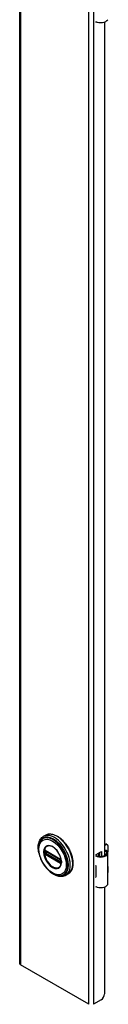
# Model space of a CAD drawing. Header units: inches. Extents: x 0 to 400, y -11 to 260.
# Tile 5 of 14: x 346.53 to 348.87, y 98.28 to 124.19. Entities that reach past the tile are written whole.
import ezdxf

# ---------------------------------------------------------------- set-up
doc = ezdxf.new("R2010")
doc.units = ezdxf.units.IN
doc.header["$LTSCALE"] = 24.005935
doc.header["$MEASUREMENT"] = 0
doc.layers.add('Visible Edges(ANSI)', color=7, linetype='Continuous', lineweight=25)
doc.layers.add('Visible Tangent Edges(ANSI)', color=7, linetype='Continuous', lineweight=25)

msp = doc.modelspace()

# ---------------------------------------------------------------- linework, layer by layer
at = {"layer": 'Visible Edges(ANSI)'}
for p, q in [((346.533, 197.33), (346.533, 99.351)), ((348.555, 124.114), (348.555, 124.128)), ((348.57, 124.123), (348.555, 124.114)), ((348.774, 124.125), (348.774, 102.19)), ((347.221, 102.728), (347.157, 102.691)), ((348.774, 102.475), (348.79, 102.484)), ((348.811, 102.472), (348.774, 102.451)), ((348.829, 102.488), (348.85, 102.476)), ((348.867, 102.319), (348.867, 102.44)), ((347.207, 102.315), (347.202, 102.318)), ((347.207, 102.315), (347.615, 102.079)), ((347.622, 102.071), (347.214, 102.307)), ((348.555, 102.222), (348.69, 102.299)), ((348.555, 102.19), (348.555, 102.222)), ((348.619, 102.173), (348.619, 102.258)), ((348.619, 102.188), (348.639, 102.2)), ((348.639, 102.176), (348.63, 102.171)), ((348.639, 102.27), (348.639, 102.17)), ((348.651, 102.169), (348.651, 102.277)), ((348.69, 102.299), (348.69, 102.169)), ((348.864, 101.454), (348.864, 102.258)), ((347.62, 102.076), (347.615, 102.079)), ((347.631, 102.064), (347.632, 102.061)), ((347.631, 102.019), (347.631, 102.056)), ((347.632, 102.061), (347.633, 102.059)), ((347.634, 102.045), (347.634, 102.008)), ((347.634, 102.008), (347.634, 102.003)), ((348.54, 101.93), (348.54, 101.899)), ((348.867, 101.765), (348.867, 101.885)), ((347.811, 101.705), (347.747, 101.668)), ((348.54, 101.656), (348.54, 101.624)), ((348.555, 101.354), (348.555, 101.368)), ((348.57, 101.363), (348.555, 101.354)), ((348.774, 101.365), (348.774, 98.547)), ((348.36, 98.275), (346.558, 99.316)), ((348.686, 98.393), (348.482, 98.275))]:
    msp.add_line(p, q, dxfattribs=at)
at = {"layer": 'Visible Edges(ANSI)', "flags": 128}
for points in [[(347.039, 102.263), (347.032, 102.297), (347.027, 102.331), (347.024, 102.365), (347.023, 102.398), (347.023, 102.43), (347.026, 102.461), (347.03, 102.491), (347.036, 102.52), (347.045, 102.547), (347.055, 102.573), (347.067, 102.598), (347.081, 102.621), (347.097, 102.642), (347.115, 102.661), (347.135, 102.677), (347.157, 102.691)], [(347.221, 102.728), (347.237, 102.737), (347.253, 102.743), (347.27, 102.749), (347.288, 102.753), (347.306, 102.756), (347.325, 102.757), (347.344, 102.758), (347.364, 102.756), (347.383, 102.754), (347.403, 102.75), (347.423, 102.745), (347.444, 102.738), (347.464, 102.73), (347.485, 102.721), (347.505, 102.711), (347.526, 102.7), (347.546, 102.688), (347.567, 102.674), (347.587, 102.659), (347.607, 102.644), (347.627, 102.627), (347.647, 102.61), (347.666, 102.591), (347.685, 102.572), (347.703, 102.552), (347.721, 102.531), (347.739, 102.509), (347.756, 102.487), (347.773, 102.464), (347.789, 102.44), (347.804, 102.416), (347.819, 102.391), (347.832, 102.367), (347.846, 102.341), (347.858, 102.316), (347.87, 102.29), (347.881, 102.264), (347.891, 102.238), (347.9, 102.212), (347.908, 102.186), (347.915, 102.159), (347.922, 102.134), (347.927, 102.108), (347.931, 102.082), (347.935, 102.057), (347.937, 102.032), (347.939, 102.008), (347.939, 101.984), (347.939, 101.96), (347.937, 101.937), (347.935, 101.915), (347.931, 101.894), (347.927, 101.873), (347.921, 101.853), (347.915, 101.833), (347.907, 101.815), (347.898, 101.798), (347.889, 101.781), (347.878, 101.766), (347.867, 101.751), (347.854, 101.738), (347.841, 101.726), (347.826, 101.715), (347.811, 101.705)], [(347.066, 102.552), (347.06, 102.539), (347.054, 102.525), (347.049, 102.511), (347.044, 102.496), (347.036, 102.466), (347.031, 102.434), (347.028, 102.401), (347.028, 102.366), (347.03, 102.331), (347.034, 102.295), (347.04, 102.258), (347.048, 102.221), (347.059, 102.184), (347.071, 102.146), (347.086, 102.109), (347.102, 102.072), (347.12, 102.035), (347.139, 101.999), (347.161, 101.964), (347.183, 101.931), (347.207, 101.898), (347.232, 101.867), (347.259, 101.837), (347.286, 101.81), (347.314, 101.784), (347.343, 101.76), (347.372, 101.739), (347.401, 101.719), (347.431, 101.703), (347.462, 101.689), (347.492, 101.677), (347.522, 101.668), (347.537, 101.665), (347.552, 101.663), (347.567, 101.661), (347.581, 101.66)], [(347.604, 101.905), (347.613, 101.918), (347.62, 101.934), (347.626, 101.951), (347.63, 101.969), (347.633, 101.988), (347.635, 102.009), (347.635, 102.031), (347.633, 102.054), (347.63, 102.077), (347.625, 102.101), (347.619, 102.125), (347.611, 102.15), (347.602, 102.174), (347.592, 102.199), (347.58, 102.223), (347.567, 102.246), (347.553, 102.269), (347.538, 102.292), (347.522, 102.313), (347.506, 102.333), (347.488, 102.352), (347.47, 102.369), (347.452, 102.386), (347.433, 102.4), (347.414, 102.413), (347.395, 102.424), (347.377, 102.433), (347.358, 102.44), (347.34, 102.445), (347.323, 102.449), (347.306, 102.45), (347.29, 102.449)], [(347.202, 102.318), (347.2, 102.318), (347.199, 102.319)], [(347.214, 102.307), (347.213, 102.307), (347.212, 102.308)], [(348.822, 102.319), (348.82, 102.321), (348.818, 102.322), (348.816, 102.322), (348.814, 102.323), (348.812, 102.324), (348.81, 102.325), (348.808, 102.325), (348.806, 102.326), (348.804, 102.326), (348.802, 102.327), (348.8, 102.327), (348.798, 102.327), (348.796, 102.327), (348.794, 102.327), (348.792, 102.326), (348.789, 102.326), (348.787, 102.326), (348.785, 102.325), (348.783, 102.325), (348.782, 102.324), (348.78, 102.323), (348.778, 102.322), (348.776, 102.321), (348.774, 102.32)], [(348.774, 102.309), (348.776, 102.309), (348.778, 102.309), (348.779, 102.31), (348.781, 102.31), (348.782, 102.31), (348.784, 102.31), (348.785, 102.31), (348.787, 102.31), (348.788, 102.31), (348.79, 102.31), (348.791, 102.31), (348.793, 102.309), (348.794, 102.309), (348.796, 102.308), (348.797, 102.308), (348.799, 102.307), (348.8, 102.307), (348.802, 102.306), (348.803, 102.305), (348.805, 102.305), (348.806, 102.304), (348.807, 102.303), (348.809, 102.302), (348.81, 102.301)], [(347.62, 102.076), (347.623, 102.074), (347.627, 102.07)], [(347.631, 102.056), (347.63, 102.06), (347.628, 102.065), (347.625, 102.069), (347.622, 102.071)], [(347.627, 102.07), (347.629, 102.067), (347.631, 102.064)], [(347.631, 102.017), (347.631, 102.017), (347.631, 102.019)], [(347.634, 102.003), (347.634, 102), (347.633, 101.999)], [(347.747, 101.668), (347.724, 101.657), (347.7, 101.648), (347.675, 101.642), (347.648, 101.638), (347.622, 101.637), (347.594, 101.639), (347.567, 101.643), (347.539, 101.65), (347.511, 101.659), (347.482, 101.67), (347.454, 101.684), (347.426, 101.699), (347.398, 101.717), (347.371, 101.736), (347.344, 101.758), (347.317, 101.781)]]:
    msp.add_lwpolyline(points, dxfattribs=at)
at = {"layer": 'Visible Edges(ANSI)'}
for centre, major_axis, start_param, end_param in [((348.669, 124.221), (0.197, 0), 3.983372, 5.96475), ((348.79, 102.42), (0.0394, 0.0682), 0, 0.785398), ((348.811, 102.408), (0.0394, 0.0682), 5.497787, 7.068583), ((348.669, 102.265), (0.197, 0), 3.983372, 5.96475), ((348.669, 102.265), (0.167, 0), 3.964134, 5.96475), ((348.707, 102.258), (0.128, 0), 5.96475, 6.909947), ((348.707, 102.258), (0.157, 0), 5.96475, 7.032103), ((348.811, 102.287), (-0.0394, -0.0682), 1.811012, 2.356194), ((348.669, 102.016), (0.197, 0), 3.983372, 3.995195), ((348.6, 101.938), (-0.0917, 0), 0.828235, 0.853602), ((348.811, 101.853), (-0.0394, -0.0682), 2.356194, 2.65865), ((348.6, 101.696), (0.0917, 0), 3.969828, 3.995195), ((348.669, 101.71), (-0.197, 0), 0.841779, 0.853602), ((348.811, 101.733), (-0.0394, -0.0682), 2.053739, 2.356194), ((348.669, 101.461), (0.197, 0), 3.983372, 5.96475), ((348.707, 101.454), (0.157, 0), 5.96475, 6.283185), ((346.619, 99.351), (-0.086, 0), 0, 0.785398), ((348.686, 98.496), (-0.063, -0.108), 0.785398, 2.356194)]:
    msp.add_ellipse(centre, major_axis=major_axis, ratio=0.57735, start_param=start_param, end_param=end_param, dxfattribs=at)
at = {"layer": 'Visible Tangent Edges(ANSI)'}
for p, q in [((346.558, 197.295), (346.558, 99.316)), ((348.36, 98.275), (348.36, 196.255)), ((348.482, 196.255), (348.482, 98.275)), ((348.79, 102.484), (348.811, 102.472)), ((347.19, 102.304), (347.19, 102.31)), ((347.19, 102.261), (347.19, 102.267)), ((347.199, 102.266), (347.199, 102.303)), ((347.208, 102.235), (347.203, 102.238)), ((347.613, 102.084), (347.205, 102.319)), ((347.205, 102.226), (347.613, 101.991)), ((347.616, 102), (347.208, 102.235)), ((347.212, 102.31), (347.62, 102.075)), ((347.212, 102.303), (347.216, 102.306)), ((347.212, 102.266), (347.212, 102.303)), ((347.248, 102.287), (347.212, 102.266)), ((347.62, 102.008), (347.212, 102.243)), ((347.219, 102.254), (347.262, 102.279)), ((347.627, 102.018), (347.219, 102.254)), ((348.81, 102.301), (348.822, 102.319)), ((348.856, 101.425), (348.856, 102.229)), ((347.621, 101.997), (347.616, 102)), ((347.631, 102.021), (347.627, 102.018)), ((347.633, 102.052), (347.633, 102.015)), ((347.633, 101.99), (347.634, 101.991)), ((348.54, 101.899), (348.54, 101.656))]:
    msp.add_line(p, q, dxfattribs=at)
at = {"layer": 'Visible Tangent Edges(ANSI)', "flags": 128}
for points in [[(347.166, 102.287), (347.174, 102.212), (347.197, 102.133), (347.235, 102.055), (347.284, 101.983), (347.341, 101.923), (347.402, 101.879), (347.463, 101.853), (347.52, 101.847), (347.569, 101.862), (347.606, 101.897), (347.63, 101.949), (347.638, 102.015), (347.63, 102.09), (347.606, 102.17), (347.568, 102.248), (347.52, 102.319), (347.463, 102.379), (347.402, 102.424), (347.34, 102.45), (347.284, 102.455), (347.235, 102.44), (347.197, 102.405), (347.174, 102.353), (347.166, 102.287)], [(347.177, 102.286), (347.177, 102.297), (347.178, 102.308), (347.179, 102.319), (347.18, 102.33), (347.182, 102.34), (347.185, 102.35), (347.187, 102.359), (347.191, 102.368), (347.194, 102.377), (347.198, 102.385), (347.203, 102.393), (347.207, 102.4), (347.212, 102.407), (347.218, 102.413), (347.224, 102.419), (347.23, 102.425), (347.236, 102.43), (347.243, 102.434), (347.25, 102.438), (347.258, 102.441), (347.265, 102.444), (347.273, 102.446), (347.282, 102.448), (347.29, 102.449)], [(347.604, 101.905), (347.59, 101.889), (347.574, 101.876), (347.556, 101.867), (347.537, 101.86), (347.515, 101.858), (347.493, 101.858), (347.469, 101.863), (347.445, 101.871), (347.42, 101.882), (347.395, 101.896), (347.37, 101.913), (347.346, 101.933), (347.322, 101.956), (347.3, 101.981), (347.278, 102.008), (347.258, 102.037), (347.24, 102.067), (347.224, 102.098), (347.21, 102.13), (347.198, 102.162), (347.189, 102.194), (347.183, 102.226), (347.178, 102.257), (347.177, 102.286)], [(347.184, 102.32), (347.184, 102.32), (347.184, 102.319), (347.184, 102.319), (347.184, 102.318), (347.184, 102.318), (347.184, 102.318), (347.184, 102.317), (347.183, 102.317), (347.183, 102.316), (347.183, 102.316), (347.183, 102.316), (347.183, 102.315), (347.183, 102.315), (347.183, 102.314), (347.183, 102.314), (347.183, 102.313), (347.183, 102.313), (347.183, 102.313), (347.183, 102.312), (347.183, 102.312), (347.183, 102.311), (347.183, 102.311), (347.182, 102.31), (347.182, 102.31)], [(347.182, 102.31), (347.182, 102.31), (347.182, 102.309), (347.182, 102.309), (347.182, 102.309), (347.182, 102.309), (347.182, 102.308), (347.182, 102.308), (347.182, 102.308), (347.182, 102.308), (347.182, 102.307), (347.182, 102.307), (347.182, 102.307), (347.182, 102.307), (347.182, 102.307), (347.182, 102.306), (347.182, 102.306), (347.182, 102.306), (347.182, 102.306), (347.182, 102.305), (347.182, 102.305), (347.182, 102.305), (347.182, 102.305), (347.182, 102.304), (347.182, 102.304)], [(347.182, 102.304), (347.182, 102.303), (347.182, 102.301), (347.182, 102.3), (347.182, 102.298), (347.182, 102.297), (347.182, 102.295), (347.182, 102.294), (347.182, 102.292), (347.182, 102.291), (347.182, 102.289), (347.182, 102.287), (347.182, 102.286), (347.182, 102.284), (347.182, 102.283), (347.182, 102.281), (347.182, 102.28), (347.182, 102.278), (347.182, 102.277), (347.182, 102.275), (347.182, 102.273), (347.182, 102.272), (347.182, 102.27), (347.182, 102.269), (347.182, 102.267)], [(347.182, 102.267), (347.182, 102.267), (347.182, 102.267), (347.182, 102.266), (347.182, 102.266), (347.182, 102.266), (347.182, 102.266), (347.182, 102.265), (347.182, 102.265), (347.182, 102.265), (347.182, 102.265), (347.182, 102.264), (347.182, 102.264), (347.182, 102.264), (347.182, 102.264), (347.182, 102.263), (347.182, 102.263), (347.182, 102.263), (347.182, 102.263), (347.182, 102.262), (347.182, 102.262), (347.182, 102.262), (347.182, 102.262), (347.182, 102.261), (347.182, 102.261)], [(347.182, 102.261), (347.182, 102.261), (347.183, 102.26), (347.183, 102.26), (347.183, 102.259), (347.183, 102.259), (347.183, 102.258), (347.183, 102.258), (347.183, 102.257), (347.183, 102.257), (347.183, 102.256), (347.183, 102.256), (347.183, 102.255), (347.183, 102.255), (347.183, 102.254), (347.183, 102.254), (347.183, 102.253), (347.184, 102.253), (347.184, 102.252), (347.184, 102.252), (347.184, 102.251), (347.184, 102.251), (347.184, 102.25), (347.184, 102.25), (347.184, 102.249)], [(347.185, 102.322), (347.185, 102.322), (347.185, 102.322), (347.185, 102.322), (347.185, 102.322), (347.185, 102.322), (347.185, 102.322), (347.185, 102.322), (347.185, 102.322), (347.185, 102.322), (347.185, 102.321), (347.185, 102.321), (347.185, 102.321), (347.185, 102.321), (347.185, 102.321), (347.185, 102.321), (347.185, 102.321), (347.184, 102.321), (347.184, 102.321), (347.184, 102.32), (347.184, 102.32), (347.184, 102.32), (347.184, 102.32), (347.184, 102.32), (347.184, 102.32)], [(347.184, 102.249), (347.184, 102.249), (347.184, 102.249), (347.184, 102.249), (347.184, 102.249), (347.184, 102.249), (347.184, 102.248), (347.184, 102.248), (347.185, 102.248), (347.185, 102.248), (347.185, 102.248), (347.185, 102.248), (347.185, 102.248), (347.185, 102.247), (347.185, 102.247), (347.185, 102.247), (347.185, 102.247), (347.185, 102.247), (347.185, 102.247), (347.185, 102.247), (347.185, 102.246), (347.185, 102.246), (347.185, 102.246), (347.185, 102.246), (347.185, 102.246)], [(347.19, 102.325), (347.19, 102.325), (347.19, 102.324), (347.19, 102.324), (347.189, 102.324), (347.189, 102.324), (347.189, 102.324), (347.189, 102.324), (347.188, 102.324), (347.188, 102.324), (347.188, 102.324), (347.188, 102.324), (347.188, 102.324), (347.187, 102.324), (347.187, 102.324), (347.187, 102.324), (347.187, 102.323), (347.186, 102.323), (347.186, 102.323), (347.186, 102.323), (347.186, 102.323), (347.186, 102.323), (347.185, 102.323), (347.185, 102.323), (347.185, 102.322)], [(347.185, 102.246), (347.185, 102.245), (347.185, 102.245), (347.186, 102.245), (347.186, 102.244), (347.186, 102.244), (347.186, 102.244), (347.186, 102.243), (347.187, 102.243), (347.187, 102.243), (347.187, 102.242), (347.187, 102.242), (347.188, 102.242), (347.188, 102.241), (347.188, 102.241), (347.188, 102.241), (347.188, 102.24), (347.189, 102.24), (347.189, 102.24), (347.189, 102.239), (347.189, 102.239), (347.19, 102.239), (347.19, 102.238), (347.19, 102.238), (347.19, 102.238)], [(347.2, 102.322), (347.199, 102.322), (347.199, 102.323), (347.198, 102.323), (347.198, 102.323), (347.198, 102.323), (347.197, 102.323), (347.197, 102.323), (347.196, 102.324), (347.196, 102.324), (347.196, 102.324), (347.195, 102.324), (347.195, 102.324), (347.194, 102.324), (347.194, 102.324), (347.194, 102.324), (347.193, 102.324), (347.193, 102.324), (347.192, 102.325), (347.192, 102.325), (347.192, 102.325), (347.191, 102.325), (347.191, 102.325), (347.191, 102.325), (347.19, 102.325)], [(347.19, 102.31), (347.19, 102.31), (347.19, 102.31), (347.19, 102.311), (347.19, 102.311), (347.19, 102.311), (347.19, 102.311), (347.19, 102.312), (347.19, 102.312), (347.19, 102.312), (347.19, 102.313), (347.19, 102.313), (347.19, 102.313), (347.191, 102.313), (347.191, 102.314), (347.191, 102.314), (347.191, 102.314), (347.191, 102.315), (347.191, 102.315), (347.191, 102.315), (347.191, 102.315), (347.192, 102.315), (347.192, 102.316), (347.192, 102.316), (347.192, 102.316)], [(347.19, 102.267), (347.19, 102.268), (347.19, 102.27), (347.19, 102.271), (347.19, 102.273), (347.19, 102.274), (347.19, 102.276), (347.19, 102.277), (347.19, 102.279), (347.19, 102.281), (347.19, 102.282), (347.19, 102.284), (347.19, 102.285), (347.19, 102.287), (347.19, 102.288), (347.19, 102.29), (347.19, 102.291), (347.19, 102.293), (347.19, 102.294), (347.19, 102.296), (347.19, 102.298), (347.19, 102.299), (347.19, 102.301), (347.19, 102.302), (347.19, 102.304)], [(347.192, 102.252), (347.192, 102.253), (347.192, 102.253), (347.192, 102.253), (347.191, 102.254), (347.191, 102.254), (347.191, 102.254), (347.191, 102.255), (347.191, 102.255), (347.191, 102.255), (347.191, 102.256), (347.191, 102.256), (347.19, 102.256), (347.19, 102.257), (347.19, 102.257), (347.19, 102.258), (347.19, 102.258), (347.19, 102.258), (347.19, 102.259), (347.19, 102.259), (347.19, 102.259), (347.19, 102.26), (347.19, 102.26), (347.19, 102.26), (347.19, 102.261)], [(347.19, 102.238), (347.191, 102.237), (347.191, 102.237), (347.191, 102.236), (347.192, 102.236), (347.192, 102.236), (347.192, 102.235), (347.193, 102.235), (347.193, 102.234), (347.194, 102.234), (347.194, 102.234), (347.194, 102.233), (347.195, 102.233), (347.195, 102.233), (347.196, 102.232), (347.196, 102.232), (347.196, 102.232), (347.197, 102.231), (347.197, 102.231), (347.198, 102.231), (347.198, 102.23), (347.198, 102.23), (347.199, 102.23), (347.199, 102.23), (347.2, 102.229)], [(347.192, 102.316), (347.192, 102.316), (347.192, 102.316), (347.192, 102.316), (347.192, 102.316), (347.192, 102.316), (347.192, 102.316), (347.192, 102.316), (347.192, 102.317), (347.192, 102.317), (347.193, 102.317), (347.193, 102.317), (347.193, 102.317), (347.193, 102.317), (347.193, 102.317), (347.193, 102.317), (347.193, 102.317), (347.193, 102.317), (347.193, 102.317), (347.193, 102.317), (347.193, 102.317), (347.193, 102.317), (347.193, 102.317), (347.193, 102.317), (347.193, 102.317)], [(347.193, 102.25), (347.193, 102.25), (347.193, 102.25), (347.193, 102.25), (347.193, 102.25), (347.193, 102.25), (347.193, 102.25), (347.193, 102.25), (347.193, 102.25), (347.193, 102.251), (347.193, 102.251), (347.193, 102.251), (347.193, 102.251), (347.193, 102.251), (347.193, 102.251), (347.192, 102.251), (347.192, 102.251), (347.192, 102.251), (347.192, 102.252), (347.192, 102.252), (347.192, 102.252), (347.192, 102.252), (347.192, 102.252), (347.192, 102.252), (347.192, 102.252)], [(347.193, 102.317), (347.193, 102.317), (347.194, 102.318), (347.194, 102.318), (347.194, 102.318), (347.194, 102.318), (347.194, 102.318), (347.194, 102.318), (347.194, 102.318), (347.194, 102.318), (347.195, 102.318), (347.195, 102.318), (347.195, 102.318), (347.195, 102.318), (347.195, 102.318), (347.195, 102.318), (347.196, 102.319), (347.196, 102.319), (347.196, 102.319), (347.196, 102.319), (347.196, 102.319), (347.196, 102.319), (347.196, 102.319), (347.197, 102.319), (347.197, 102.319)], [(347.197, 102.244), (347.197, 102.244), (347.196, 102.244), (347.196, 102.245), (347.196, 102.245), (347.196, 102.245), (347.196, 102.245), (347.196, 102.246), (347.196, 102.246), (347.195, 102.246), (347.195, 102.246), (347.195, 102.246), (347.195, 102.247), (347.195, 102.247), (347.195, 102.247), (347.194, 102.247), (347.194, 102.248), (347.194, 102.248), (347.194, 102.248), (347.194, 102.248), (347.194, 102.249), (347.194, 102.249), (347.194, 102.249), (347.193, 102.249), (347.193, 102.25)], [(347.197, 102.319), (347.197, 102.319), (347.197, 102.319), (347.197, 102.319), (347.197, 102.319), (347.197, 102.319), (347.197, 102.319), (347.197, 102.319), (347.197, 102.319), (347.197, 102.319), (347.198, 102.319), (347.198, 102.319), (347.198, 102.319), (347.198, 102.319), (347.198, 102.319), (347.198, 102.319), (347.198, 102.319), (347.198, 102.319), (347.198, 102.319), (347.198, 102.319), (347.198, 102.319), (347.198, 102.319), (347.199, 102.319), (347.199, 102.319), (347.199, 102.319)], [(347.203, 102.238), (347.203, 102.238), (347.203, 102.239), (347.202, 102.239), (347.202, 102.239), (347.202, 102.239), (347.202, 102.239), (347.201, 102.24), (347.201, 102.24), (347.201, 102.24), (347.2, 102.24), (347.2, 102.241), (347.2, 102.241), (347.2, 102.241), (347.199, 102.241), (347.199, 102.242), (347.199, 102.242), (347.199, 102.242), (347.198, 102.242), (347.198, 102.243), (347.198, 102.243), (347.198, 102.243), (347.197, 102.243), (347.197, 102.244), (347.197, 102.244)], [(347.199, 102.309), (347.199, 102.309), (347.199, 102.309), (347.2, 102.309), (347.2, 102.309), (347.2, 102.309), (347.2, 102.309), (347.2, 102.31), (347.2, 102.31), (347.2, 102.31), (347.2, 102.31), (347.2, 102.31), (347.2, 102.31), (347.2, 102.31), (347.2, 102.31), (347.2, 102.311), (347.2, 102.311), (347.2, 102.311), (347.2, 102.311), (347.2, 102.311), (347.2, 102.311), (347.201, 102.311), (347.201, 102.311), (347.201, 102.311), (347.201, 102.312)], [(347.199, 102.303), (347.199, 102.303), (347.199, 102.303), (347.199, 102.304), (347.199, 102.304), (347.199, 102.304), (347.199, 102.304), (347.199, 102.305), (347.199, 102.305), (347.199, 102.305), (347.199, 102.305), (347.199, 102.306), (347.199, 102.306), (347.199, 102.306), (347.199, 102.306), (347.199, 102.307), (347.199, 102.307), (347.199, 102.307), (347.199, 102.307), (347.199, 102.307), (347.199, 102.308), (347.199, 102.308), (347.199, 102.308), (347.199, 102.308), (347.199, 102.309)], [(347.199, 102.259), (347.199, 102.26), (347.199, 102.26), (347.199, 102.26), (347.199, 102.26), (347.199, 102.261), (347.199, 102.261), (347.199, 102.261), (347.199, 102.261), (347.199, 102.262), (347.199, 102.262), (347.199, 102.262), (347.199, 102.262), (347.199, 102.263), (347.199, 102.263), (347.199, 102.263), (347.199, 102.264), (347.199, 102.264), (347.199, 102.264), (347.199, 102.264), (347.199, 102.265), (347.199, 102.265), (347.199, 102.265), (347.199, 102.265), (347.199, 102.266)], [(347.201, 102.255), (347.201, 102.255), (347.201, 102.255), (347.201, 102.255), (347.2, 102.256), (347.2, 102.256), (347.2, 102.256), (347.2, 102.256), (347.2, 102.256), (347.2, 102.256), (347.2, 102.257), (347.2, 102.257), (347.2, 102.257), (347.2, 102.257), (347.2, 102.257), (347.2, 102.258), (347.2, 102.258), (347.2, 102.258), (347.2, 102.258), (347.2, 102.258), (347.2, 102.259), (347.2, 102.259), (347.199, 102.259), (347.199, 102.259), (347.199, 102.259)], [(347.205, 102.319), (347.205, 102.319), (347.204, 102.319), (347.204, 102.32), (347.204, 102.32), (347.204, 102.32), (347.204, 102.32), (347.203, 102.32), (347.203, 102.32), (347.203, 102.32), (347.203, 102.32), (347.202, 102.321), (347.202, 102.321), (347.202, 102.321), (347.202, 102.321), (347.202, 102.321), (347.201, 102.321), (347.201, 102.321), (347.201, 102.321), (347.201, 102.322), (347.201, 102.322), (347.2, 102.322), (347.2, 102.322), (347.2, 102.322), (347.2, 102.322)], [(347.2, 102.229), (347.2, 102.229), (347.2, 102.229), (347.2, 102.229), (347.201, 102.229), (347.201, 102.229), (347.201, 102.229), (347.201, 102.228), (347.201, 102.228), (347.202, 102.228), (347.202, 102.228), (347.202, 102.228), (347.202, 102.228), (347.202, 102.228), (347.203, 102.228), (347.203, 102.227), (347.203, 102.227), (347.203, 102.227), (347.204, 102.227), (347.204, 102.227), (347.204, 102.227), (347.204, 102.227), (347.204, 102.227), (347.205, 102.226), (347.205, 102.226)], [(347.203, 102.313), (347.203, 102.313), (347.204, 102.313), (347.204, 102.313), (347.204, 102.313), (347.204, 102.313), (347.204, 102.313), (347.204, 102.313), (347.204, 102.313), (347.204, 102.313), (347.205, 102.313), (347.205, 102.313), (347.205, 102.313), (347.205, 102.313), (347.205, 102.313), (347.205, 102.313), (347.205, 102.313), (347.206, 102.313), (347.206, 102.313), (347.206, 102.313), (347.206, 102.313), (347.206, 102.313), (347.206, 102.313), (347.206, 102.313), (347.207, 102.313)], [(347.207, 102.247), (347.206, 102.247), (347.206, 102.247), (347.206, 102.247), (347.206, 102.247), (347.206, 102.247), (347.206, 102.248), (347.206, 102.248), (347.205, 102.248), (347.205, 102.248), (347.205, 102.248), (347.205, 102.248), (347.205, 102.248), (347.205, 102.249), (347.205, 102.249), (347.204, 102.249), (347.204, 102.249), (347.204, 102.249), (347.204, 102.249), (347.204, 102.25), (347.204, 102.25), (347.204, 102.25), (347.204, 102.25), (347.203, 102.25), (347.203, 102.25)], [(347.207, 102.313), (347.207, 102.313), (347.207, 102.313), (347.207, 102.313), (347.207, 102.312), (347.208, 102.312), (347.208, 102.312), (347.208, 102.312), (347.208, 102.312), (347.209, 102.312), (347.209, 102.312), (347.209, 102.312), (347.209, 102.312), (347.209, 102.312), (347.21, 102.312), (347.21, 102.311), (347.21, 102.311), (347.21, 102.311), (347.211, 102.311), (347.211, 102.311), (347.211, 102.311), (347.211, 102.311), (347.211, 102.311), (347.212, 102.31), (347.212, 102.31)], [(347.212, 102.243), (347.212, 102.243), (347.211, 102.244), (347.211, 102.244), (347.211, 102.244), (347.211, 102.244), (347.211, 102.244), (347.21, 102.244), (347.21, 102.244), (347.21, 102.245), (347.21, 102.245), (347.209, 102.245), (347.209, 102.245), (347.209, 102.245), (347.209, 102.245), (347.209, 102.245), (347.208, 102.246), (347.208, 102.246), (347.208, 102.246), (347.208, 102.246), (347.207, 102.246), (347.207, 102.246), (347.207, 102.247), (347.207, 102.247), (347.207, 102.247)], [(347.618, 102.081), (347.618, 102.081), (347.618, 102.081), (347.617, 102.081), (347.617, 102.081), (347.617, 102.081), (347.617, 102.081), (347.617, 102.081), (347.616, 102.082), (347.616, 102.082), (347.616, 102.082), (347.616, 102.082), (347.615, 102.082), (347.615, 102.082), (347.615, 102.082), (347.615, 102.082), (347.615, 102.083), (347.614, 102.083), (347.614, 102.083), (347.614, 102.083), (347.614, 102.083), (347.614, 102.083), (347.613, 102.083), (347.613, 102.083), (347.613, 102.084)], [(347.613, 101.991), (347.613, 101.991), (347.613, 101.99), (347.614, 101.99), (347.614, 101.99), (347.614, 101.99), (347.614, 101.99), (347.614, 101.99), (347.615, 101.99), (347.615, 101.99), (347.615, 101.99), (347.615, 101.989), (347.615, 101.989), (347.616, 101.989), (347.616, 101.989), (347.616, 101.989), (347.616, 101.989), (347.617, 101.989), (347.617, 101.989), (347.617, 101.988), (347.617, 101.988), (347.617, 101.988), (347.618, 101.988), (347.618, 101.988), (347.618, 101.988)], [(347.627, 102.072), (347.627, 102.073), (347.627, 102.073), (347.626, 102.073), (347.626, 102.074), (347.626, 102.074), (347.625, 102.075), (347.625, 102.075), (347.624, 102.075), (347.624, 102.076), (347.624, 102.076), (347.623, 102.077), (347.623, 102.077), (347.623, 102.077), (347.622, 102.078), (347.622, 102.078), (347.621, 102.078), (347.621, 102.079), (347.621, 102.079), (347.62, 102.079), (347.62, 102.079), (347.619, 102.08), (347.619, 102.08), (347.618, 102.08), (347.618, 102.081)], [(347.618, 101.988), (347.618, 101.988), (347.619, 101.987), (347.619, 101.987), (347.62, 101.987), (347.62, 101.987), (347.621, 101.987), (347.621, 101.986), (347.621, 101.986), (347.622, 101.986), (347.622, 101.986), (347.623, 101.986), (347.623, 101.986), (347.623, 101.986), (347.624, 101.986), (347.624, 101.986), (347.624, 101.985), (347.625, 101.985), (347.625, 101.985), (347.626, 101.985), (347.626, 101.985), (347.626, 101.985), (347.627, 101.985), (347.627, 101.985), (347.627, 101.985)], [(347.62, 102.075), (347.62, 102.075), (347.62, 102.075), (347.621, 102.074), (347.621, 102.074), (347.621, 102.074), (347.621, 102.074), (347.621, 102.074), (347.622, 102.074), (347.622, 102.074), (347.622, 102.073), (347.622, 102.073), (347.623, 102.073), (347.623, 102.073), (347.623, 102.073), (347.623, 102.073), (347.623, 102.072), (347.624, 102.072), (347.624, 102.072), (347.624, 102.072), (347.624, 102.072), (347.624, 102.072), (347.625, 102.071), (347.625, 102.071), (347.625, 102.071)], [(347.625, 102.005), (347.625, 102.005), (347.625, 102.005), (347.624, 102.006), (347.624, 102.006), (347.624, 102.006), (347.624, 102.006), (347.624, 102.006), (347.623, 102.006), (347.623, 102.006), (347.623, 102.006), (347.623, 102.006), (347.623, 102.006), (347.622, 102.006), (347.622, 102.007), (347.622, 102.007), (347.622, 102.007), (347.621, 102.007), (347.621, 102.007), (347.621, 102.007), (347.621, 102.007), (347.621, 102.007), (347.62, 102.007), (347.62, 102.008), (347.62, 102.008)], [(347.628, 101.995), (347.628, 101.995), (347.627, 101.995), (347.627, 101.995), (347.627, 101.995), (347.627, 101.995), (347.626, 101.995), (347.626, 101.995), (347.626, 101.995), (347.626, 101.995), (347.625, 101.995), (347.625, 101.995), (347.625, 101.995), (347.625, 101.996), (347.624, 101.996), (347.624, 101.996), (347.624, 101.996), (347.623, 101.996), (347.623, 101.996), (347.623, 101.996), (347.623, 101.996), (347.622, 101.996), (347.622, 101.997), (347.622, 101.997), (347.621, 101.997)], [(347.625, 102.071), (347.625, 102.071), (347.625, 102.071), (347.625, 102.071), (347.626, 102.071), (347.626, 102.071), (347.626, 102.07), (347.626, 102.07), (347.626, 102.07), (347.626, 102.07), (347.626, 102.07), (347.627, 102.07), (347.627, 102.07), (347.627, 102.069), (347.627, 102.069), (347.627, 102.069), (347.627, 102.069), (347.627, 102.069), (347.628, 102.069), (347.628, 102.068), (347.628, 102.068), (347.628, 102.068), (347.628, 102.068), (347.628, 102.068), (347.628, 102.068)], [(347.628, 102.005), (347.628, 102.005), (347.628, 102.005), (347.628, 102.005), (347.628, 102.005), (347.628, 102.005), (347.628, 102.005), (347.627, 102.005), (347.627, 102.005), (347.627, 102.005), (347.627, 102.005), (347.627, 102.005), (347.627, 102.005), (347.627, 102.005), (347.626, 102.005), (347.626, 102.005), (347.626, 102.005), (347.626, 102.005), (347.626, 102.005), (347.626, 102.005), (347.626, 102.005), (347.625, 102.005), (347.625, 102.005), (347.625, 102.005), (347.625, 102.005)], [(347.632, 102.066), (347.632, 102.066), (347.631, 102.066), (347.631, 102.067), (347.631, 102.067), (347.631, 102.067), (347.631, 102.067), (347.631, 102.068), (347.63, 102.068), (347.63, 102.068), (347.63, 102.069), (347.63, 102.069), (347.63, 102.069), (347.63, 102.069), (347.629, 102.07), (347.629, 102.07), (347.629, 102.07), (347.629, 102.07), (347.629, 102.071), (347.628, 102.071), (347.628, 102.071), (347.628, 102.071), (347.628, 102.072), (347.628, 102.072), (347.627, 102.072)], [(347.627, 101.985), (347.628, 101.985), (347.628, 101.985), (347.628, 101.985), (347.628, 101.986), (347.629, 101.986), (347.629, 101.986), (347.629, 101.986), (347.629, 101.986), (347.63, 101.986), (347.63, 101.986), (347.63, 101.986), (347.63, 101.986), (347.63, 101.986), (347.631, 101.986), (347.631, 101.986), (347.631, 101.986), (347.631, 101.987), (347.631, 101.987), (347.632, 101.987), (347.632, 101.987), (347.632, 101.987), (347.632, 101.987), (347.632, 101.987), (347.633, 101.987)], [(347.631, 101.997), (347.631, 101.997), (347.631, 101.996), (347.631, 101.996), (347.631, 101.996), (347.631, 101.996), (347.631, 101.996), (347.631, 101.996), (347.63, 101.996), (347.63, 101.996), (347.63, 101.996), (347.63, 101.996), (347.63, 101.996), (347.63, 101.996), (347.63, 101.996), (347.629, 101.995), (347.629, 101.995), (347.629, 101.995), (347.629, 101.995), (347.629, 101.995), (347.629, 101.995), (347.628, 101.995), (347.628, 101.995), (347.628, 101.995), (347.628, 101.995)], [(347.631, 102.063), (347.631, 102.063), (347.631, 102.063), (347.631, 102.063), (347.631, 102.062), (347.631, 102.062), (347.631, 102.062), (347.631, 102.062), (347.631, 102.062), (347.632, 102.061), (347.632, 102.061), (347.632, 102.061), (347.632, 102.061), (347.632, 102.061), (347.632, 102.061), (347.632, 102.06), (347.632, 102.06), (347.632, 102.06), (347.632, 102.06), (347.632, 102.06), (347.632, 102.059), (347.632, 102.059), (347.632, 102.059), (347.632, 102.059), (347.632, 102.059)], [(347.632, 102.009), (347.632, 102.009), (347.632, 102.009), (347.632, 102.009), (347.632, 102.009), (347.632, 102.009), (347.632, 102.009), (347.632, 102.008), (347.632, 102.008), (347.632, 102.008), (347.632, 102.008), (347.632, 102.008), (347.632, 102.008), (347.632, 102.008), (347.632, 102.008), (347.632, 102.007), (347.631, 102.007), (347.631, 102.007), (347.631, 102.007), (347.631, 102.007), (347.631, 102.007), (347.631, 102.007), (347.631, 102.007), (347.631, 102.007), (347.631, 102.006)], [(347.633, 101.998), (347.633, 101.998), (347.633, 101.998), (347.632, 101.998), (347.632, 101.998), (347.632, 101.998), (347.632, 101.998), (347.632, 101.997), (347.632, 101.997), (347.632, 101.997), (347.632, 101.997), (347.632, 101.997), (347.632, 101.997), (347.632, 101.997), (347.632, 101.997), (347.632, 101.997), (347.632, 101.997), (347.632, 101.997), (347.632, 101.997), (347.632, 101.997), (347.632, 101.997), (347.632, 101.997), (347.632, 101.997), (347.631, 101.997), (347.631, 101.997)], [(347.632, 102.059), (347.632, 102.058), (347.632, 102.058), (347.632, 102.058), (347.632, 102.058), (347.632, 102.057), (347.633, 102.057), (347.633, 102.057), (347.633, 102.057), (347.633, 102.056), (347.633, 102.056), (347.633, 102.056), (347.633, 102.056), (347.633, 102.055), (347.633, 102.055), (347.633, 102.055), (347.633, 102.054), (347.633, 102.054), (347.633, 102.054), (347.633, 102.054), (347.633, 102.053), (347.633, 102.053), (347.633, 102.053), (347.633, 102.053), (347.633, 102.052)], [(347.633, 102.015), (347.633, 102.015), (347.633, 102.015), (347.633, 102.014), (347.633, 102.014), (347.633, 102.014), (347.633, 102.014), (347.633, 102.013), (347.633, 102.013), (347.633, 102.013), (347.633, 102.013), (347.633, 102.012), (347.633, 102.012), (347.633, 102.012), (347.633, 102.012), (347.633, 102.011), (347.633, 102.011), (347.633, 102.011), (347.633, 102.011), (347.632, 102.011), (347.632, 102.01), (347.632, 102.01), (347.632, 102.01), (347.632, 102.01), (347.632, 102.009)], [(347.633, 101.999), (347.633, 101.999), (347.633, 101.999), (347.633, 101.999), (347.633, 101.999), (347.633, 101.999), (347.633, 101.999), (347.633, 101.999), (347.633, 101.999), (347.633, 101.999), (347.633, 101.999), (347.633, 101.999), (347.633, 101.998), (347.633, 101.998), (347.633, 101.998), (347.633, 101.998), (347.633, 101.998), (347.633, 101.998), (347.633, 101.998), (347.633, 101.998), (347.633, 101.998), (347.633, 101.998), (347.633, 101.998), (347.633, 101.998), (347.633, 101.998)], [(347.633, 101.987), (347.633, 101.988), (347.633, 101.988), (347.633, 101.988), (347.633, 101.988), (347.633, 101.988), (347.633, 101.988), (347.633, 101.988), (347.633, 101.988), (347.633, 101.988), (347.633, 101.989), (347.633, 101.989), (347.633, 101.989), (347.633, 101.989), (347.633, 101.989), (347.633, 101.989), (347.633, 101.989), (347.633, 101.989), (347.633, 101.989), (347.633, 101.989), (347.633, 101.99), (347.633, 101.99), (347.633, 101.99), (347.633, 101.99), (347.633, 101.99)]]:
    msp.add_lwpolyline(points, dxfattribs=at)
at = {"layer": 'Visible Tangent Edges(ANSI)'}
msp.add_ellipse((347.402, 102.151), major_axis=(0.256, -0.444), ratio=0.57735, dxfattribs=at)
for centre, major_axis, ratio, start_param, end_param in [((347.425, 102.164), (0.28, -0.486), 0.57735, 5.512873, 10.19509), ((347.418, 102.16), (-0.274, 0.475), 0.57735, 2.792236, 6.632542), ((347.452, 102.18), (0.295, -0.511), 0.57735, 0, 3.141593), ((347.516, 102.217), (-0.295, 0.511), 0.57735, 3.141593, 6.283185), ((347.409, 102.155), (-0.16, 0.277), 0.57735, 5.51254, 6.921441), ((347.173, 102.291), (0.00984, 0), 0.57735, 3.926991, 5.15795), ((347.187, 102.315), (-0.00984, -0.00028), 0.592785, 1.070895, 1.857451), ((347.187, 102.309), (-0.00984, -0.00028), 0.583154, 1.028186, 1.85601), ((347.187, 102.272), (-0.00984, 0.00028), 0.571197, 1.061423, 1.889248), ((347.187, 102.266), (-0.00984, 0.00027), 0.561395, 1.103568, 1.890123), ((347.19, 102.325), (-0.00759, 0.00627), 0.761659, 1.405548, 2.335576), ((347.19, 102.254), (-0.00892, -0.00416), 0.217065, 0.742899, 1.672927), ((347.192, 102.326), (-0.0063, 0.00756), 0.812452, 1.431128, 2.478325), ((347.192, 102.25), (-0.00879, -0.00442), 0.081166, 0.617822, 1.66502), ((347.409, 102.155), (0.16, -0.277), 0.57735, 4.074133, 6.921441), ((347.197, 102.329), (0.0009, -0.0098), 0.788974, 5.061556, 6.108754), ((347.193, 102.304), (0.00984, 0.00024), 0.59189, 0.834405, 1.860207), ((347.193, 102.298), (0.00984, 0), 0.57735, 0.926506, 1.872801), ((347.193, 102.261), (0.00984, 0), 0.57735, 0.926506, 1.872801), ((347.193, 102.255), (-0.00984, 0.00023), 0.562406, 4.003391, 5.029193), ((347.197, 102.242), (-0.00768, -0.00616), 0.210205, 4.604254, 5.651452), ((347.194, 102.308), (0.00804, -0.00568), 0.788974, 1.221629, 2.276839), ((347.194, 102.251), (-0.00917, -0.00357), 0.210205, 3.773326, 4.828536), ((347.196, 102.309), (-0.0009, 0.0098), 0.788974, 5.061556, 6.108754), ((347.196, 102.246), (0.00768, 0.00616), 0.210205, 4.604254, 5.651452), ((347.205, 102.307), (0.00984, 0), 0.57735, 4.068098, 5.462881), ((347.205, 102.27), (0.00984, 0), 0.57735, 4.068098, 5.462881), ((347.207, 102.326), (-0.00481, -0.00858), 0.585525, 5.490554, 6.283185), ((347.207, 102.233), (0.00503, 0.00846), 0.569058, 1.313332, 2.363224), ((347.207, 102.304), (-0.00493, 0.00853), 0.576647, 6.023109, 6.543262), ((347.212, 102.295), (-0.0099, 0.0171), 0.576647, 6.154251, 6.412119), ((347.207, 102.255), (-0.00492, 0.00852), 0.578054, 1.31072, 1.830873), ((347.212, 102.258), (0.0098, -0.017), 0.578054, 4.583455, 4.841323), ((347.2, 102.243), (0.00472, 0.00864), 0.562406, 4.434737, 5.421387), ((347.212, 102.323), (-0.00492, -0.00852), 0.57735, 5.497787, 6.283185), ((347.212, 102.23), (0.00492, 0.00852), 0.57735, 1.297558, 2.356194), ((347.2, 102.308), (0.00473, 0.00863), 0.561339, 5.548417, 5.911565), ((347.205, 102.24), (0.00492, 0.00852), 0.57735, 4.43915, 5.35668), ((347.205, 102.305), (0.00492, 0.00852), 0.57735, 5.638895, 5.895546), ((347.219, 102.262), (-0.00492, 0.00852), 0.619734, 0.786007, 2.355586), ((347.219, 102.315), (-0.00492, -0.00852), 0.57735, 5.638895, 6.283185), ((347.219, 102.299), (-0.00545, 0.00825), 0.573869, 0.076491, 0.750427), ((347.219, 102.246), (-0.00492, -0.00852), 0.57735, 3.961897, 5.35668), ((347.62, 102.088), (-0.00492, -0.00852), 0.57735, 5.497787, 6.283185), ((347.62, 101.995), (0.00492, 0.00852), 0.57735, 1.297558, 2.356194), ((347.613, 102.005), (0.00492, 0.00852), 0.57735, 4.43915, 5.35668), ((347.625, 102.085), (-0.00503, -0.00846), 0.569058, 5.504817, 6.283185), ((347.625, 101.992), (0.00481, 0.00858), 0.585525, 1.299069, 2.348961), ((347.613, 102.07), (-0.00492, -0.00852), 0.57735, 2.497302, 2.740956), ((347.627, 102.08), (-0.00492, -0.00852), 0.57735, 5.638895, 6.283185), ((347.627, 102.011), (-0.00492, -0.00852), 0.57735, 3.961897, 5.35668), ((347.618, 102.002), (-0.00512, -0.0084), 0.59189, 1.320537, 2.307187), ((347.618, 102.067), (-0.00511, -0.00841), 0.592956, 2.432371, 2.554191), ((347.634, 102.076), (-0.00768, -0.00616), 0.210205, 5.651452, 6.283185), ((347.634, 101.989), (-0.0009, 0.0098), 0.788974, 0.872766, 1.919963), ((347.627, 102.027), (0.00442, -0.00885), 0.573869, 5.532758, 6.206694), ((347.621, 102.064), (-0.00768, -0.00616), 0.210205, 2.509859, 2.5284), ((347.625, 102.063), (0.00492, -0.00852), 0.578054, 1.31072, 1.830873), ((347.62, 102.06), (-0.0098, 0.017), 0.578054, 4.583455, 4.841323), ((347.625, 102.014), (0.00493, -0.00853), 0.576647, 6.023109, 6.543262), ((347.62, 102.023), (0.0099, -0.0171), 0.576647, 6.154251, 6.412119), ((347.621, 102.001), (0.0009, -0.0098), 0.788974, 0.872766, 1.919963), ((347.64, 101.992), (-0.0063, 0.00756), 0.812452, 0.38393, 1.431128), ((347.64, 102.068), (-0.00879, -0.00442), 0.081166, 0, 0.48364), ((347.624, 102.059), (0.00917, 0.00357), 0.210205, 0.613501, 0.631733), ((347.641, 102.056), (-0.00984, 0), 0.57735, 0, 0.644291), ((347.641, 102.019), (-0.00984, 0), 0.57735, 0, 0.644291), ((347.624, 102.002), (0.00804, -0.00568), 0.788974, 0.166419, 1.221629), ((347.641, 102.064), (-0.00927, -0.00332), 0.152361, 0, 0.2377), ((347.625, 102.055), (0.00984, 0.00022), 0.592956, 0.649795, 0.709222), ((347.625, 102.006), (-0.00984, 0.00021), 0.561339, 3.557736, 3.876361), ((347.641, 101.993), (-0.00793, 0.00583), 0.826364, 0.181738, 1.111767), ((347.625, 102.049), (-0.00984, 0), 0.57735, 3.698606, 3.785883), ((347.625, 102.012), (-0.00984, 0), 0.57735, 3.560679, 3.785883), ((347.644, 102.046), (-0.00984, -0.00009), 0.596365, 0.03331, 0.052069), ((347.644, 102.008), (-0.00984, 0.00009), 0.557985, 0, 0.418922), ((347.644, 102.002), (-0.00984, 0.00023), 0.558235, 0, 0.376473)]:
    msp.add_ellipse(centre, major_axis=major_axis, ratio=ratio, start_param=start_param, end_param=end_param, dxfattribs=at)

doc.saveas('drawing.dxf')
